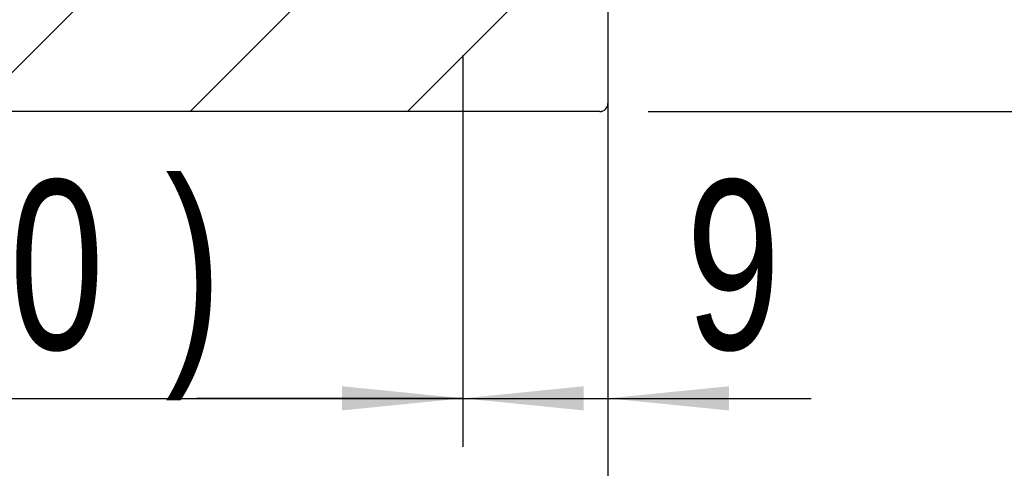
# Model space of a CAD drawing. Header units: millimetres. Extents: x 55 to 271, y 21 to 196.
# Tile 5 of 10: x 217 to 238, y 38 to 48. Entities that reach past the tile are written whole.
import ezdxf

# ---------------------------------------------------------------- set-up
doc = ezdxf.new("R2010")
doc.units = ezdxf.units.MM
doc.layers.add('FORMAT', color=7, linetype='Continuous')
doc.styles.add('SLDTEXTSTYLE0', font='TXT', dxfattribs={"width": 0.75})
doc.dimstyles.new('SLDDIMSTYLE2', dxfattribs={"dimtxt": 3.5, "dimasz": 2.5, "dimexe": 0, "dimexo": 0.0625, "dimgap": 0.875, "dimtad": 1, "dimlfac": 3, "dimrnd": 1e-09, "dimzin": 12, "dimdsep": 46, "dimtxsty": 'SLDTEXTSTYLE0', "dimsah": 1, "dimcen": 0.09, "dimadec": 0, "dimazin": 3, "dimtfac": 1, "dimtofl": 0, "dimtmove": 0, "dimatfit": 3, "dimfxl": 0, "dimfrac": 2, "dimtolj": 1, "dimtzin": 12, "dimarcsym": 0})
doc.dimstyles.new('SLDDIMSTYLE3', dxfattribs={"dimtxt": 3.5, "dimasz": 2.5, "dimexe": 0, "dimexo": 0.0625, "dimgap": 0.875, "dimtad": 1, "dimlfac": 3, "dimrnd": 1e-09, "dimzin": 12, "dimdsep": 46, "dimtxsty": 'SLDTEXTSTYLE0', "dimsah": 1, "dimcen": 0.09, "dimadec": 0, "dimazin": 3, "dimtfac": 1, "dimtmove": 0, "dimatfit": 0, "dimfxl": 0, "dimfrac": 2, "dimtolj": 1, "dimtzin": 12, "dimarcsym": 0})
doc.dimstyles.new('SLDDIMSTYLE6', dxfattribs={"dimtxt": 3.5, "dimasz": 2.5, "dimexe": 0, "dimexo": 0.0625, "dimgap": 0.875, "dimtad": 1, "dimlfac": 3, "dimrnd": 1e-09, "dimzin": 12, "dimdsep": 46, "dimtxsty": 'SLDTEXTSTYLE0', "dimsah": 1, "dimcen": 0.09, "dimadec": 0, "dimazin": 3, "dimtol": 1, "dimtp": 0.02, "dimtm": 0.02, "dimtfac": 1, "dimtmove": 0, "dimatfit": 0, "dimfxl": 0, "dimfrac": 2, "dimtolj": 1, "dimarcsym": 0})

# ---------------------------------------------------------------- blocks, each defined once
blk = doc.blocks.new('_D_11')
at = {"layer": 'FORMAT', "color": 7}
for p, q in [((229.4826912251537, 46.05955730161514), (229.4826912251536, 32.37071096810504)), ((188.1493578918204, 38.06158951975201), (188.1493578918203, 32.37071096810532)), ((188.1493578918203, 33.37071096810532), (229.4826912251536, 33.37071096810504))]:
    blk.add_line(p, q, dxfattribs=at)
for points in [[(188.1493578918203, 33.37071096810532), (190.6493578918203, 33.12071096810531), (190.6493578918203, 33.62071096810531)], [(229.4826912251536, 33.37071096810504), (226.9826912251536, 33.62071096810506), (226.9826912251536, 33.12071096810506)]]:
    blk.add_solid(points, dxfattribs=at)
at = {"layer": 'FORMAT', "color": 7, "insert": (205.2683734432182, 37.88244788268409), "char_height": 3.5, "attachment_point": 1, "style": 'SLDTEXTSTYLE0'}
blk.add_mtext('124', dxfattribs=at)
blk = doc.blocks.new('_D_13')
at = {"layer": 'FORMAT', "color": 7}
for p, q in [((243.4333260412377, 55.72825618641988), (243.4333260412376, 61.22825618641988)), ((234.1308226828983, 55.72825618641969), (244.4333260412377, 55.72825618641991)), ((243.4333260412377, 55.72825618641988), (243.4333260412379, 45.7282561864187)), ((230.3160245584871, 45.72825618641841), (244.4333260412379, 45.72825618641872)), ((243.4333260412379, 45.7282561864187), (243.433326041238, 40.2282561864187))]:
    blk.add_line(p, q, dxfattribs=at)
for points in [[(243.4333260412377, 55.72825618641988), (243.6833260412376, 58.22825618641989), (243.1833260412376, 58.22825618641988)], [(243.4333260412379, 45.7282561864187), (243.183326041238, 43.22825618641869), (243.683326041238, 43.2282561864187)]]:
    blk.add_solid(points, dxfattribs=at)
at = {"layer": 'FORMAT', "color": 7, "char_height": 3.5, "attachment_point": 1, "rotation": 90.00000000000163, "style": 'SLDTEXTSTYLE0'}
for s, insert in [('±0.02', (238.921589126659, 47.79837516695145)), ('30', (238.9215891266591, 41.31365277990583))]:
    blk.add_mtext(s, dxfattribs=dict(at, insert=insert))
blk = doc.blocks.new('_D_14')
at = {"layer": 'FORMAT', "color": 7}
for p, q in [((226.4826912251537, 46.89492285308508), (226.4826912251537, 38.79913942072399)), ((229.4826912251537, 44.89492285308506), (229.4826912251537, 38.79913942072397)), ((226.4826912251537, 39.79913942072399), (220.9826912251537, 39.79913942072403)), ((226.4826912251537, 39.79913942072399), (229.4826912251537, 39.79913942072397)), ((229.4826912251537, 39.79913942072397), (233.6841428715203, 39.79913942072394))]:
    blk.add_line(p, q, dxfattribs=at)
for points in [[(226.4826912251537, 39.79913942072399), (223.9826912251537, 40.049139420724), (223.9826912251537, 39.549139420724)], [(229.4826912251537, 39.79913942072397), (231.9826912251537, 39.54913942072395), (231.9826912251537, 40.04913942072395)]]:
    blk.add_solid(points, dxfattribs=at)
at = {"layer": 'FORMAT', "color": 7, "insert": (231.0980316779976, 44.31087633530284), "char_height": 3.5, "attachment_point": 1, "style": 'SLDTEXTSTYLE0'}
blk.add_mtext('9', dxfattribs=at)
blk = doc.blocks.new('_D_15')
at = {"layer": 'FORMAT', "color": 7}
for p, q in [((209.8160245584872, 58.2949228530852), (209.816024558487, 38.79913942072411)), ((226.4826912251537, 46.89492285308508), (226.4826912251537, 38.799139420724)), ((209.816024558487, 39.79913942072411), (204.316024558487, 39.79913942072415)), ((209.816024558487, 39.79913942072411), (226.4826912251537, 39.799139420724)), ((226.4826912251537, 39.799139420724), (231.9826912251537, 39.79913942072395))]:
    blk.add_line(p, q, dxfattribs=at)
for points in [[(209.816024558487, 39.79913942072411), (207.316024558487, 40.04913942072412), (207.316024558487, 39.54913942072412)], [(226.4826912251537, 39.799139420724), (228.9826912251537, 39.54913942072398), (228.9826912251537, 40.04913942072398)]]:
    blk.add_solid(points, dxfattribs=at)
at = {"layer": 'FORMAT', "color": 7, "char_height": 3.5, "attachment_point": 1, "style": 'SLDTEXTSTYLE0'}
for s, insert in [('(', (213.4334883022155, 44.31087633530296)), (')', (220.3265438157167, 44.31087633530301)), ('50', (215.1543216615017, 44.31087633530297))]:
    blk.add_mtext(s, dxfattribs=dict(at, insert=insert))

msp = doc.modelspace()

# ---------------------------------------------------------------- hatches: boundary and pattern name
at = {"layer": 'FORMAT', "linetype": 'Continuous', "lineweight": 18}
h = msp.add_hatch(dxfattribs=at)
h.set_pattern_fill('ANSI31', color=256, style=0)
h.set_pattern_definition([(45, (0, 0), (-2.245064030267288, 2.245064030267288), [])])
edge = h.paths.add_edge_path(flags=0)
edge.add_line((229.4826912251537, 45.89492285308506), (229.4826912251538, 49.22825618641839))
edge.add_arc((229.3160245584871, 49.22825618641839), 0.1666666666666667, 0, 90)
edge.add_line((229.3160245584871, 49.39492285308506), (226.4826912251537, 49.39492285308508))
edge.add_line((226.4826912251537, 49.39492285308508), (226.4826912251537, 47.89492285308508))
edge.add_line((226.4826912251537, 47.89492285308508), (215.8160245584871, 47.89492285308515))
edge.add_line((215.8160245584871, 47.89492285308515), (215.816024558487, 45.72825618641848))
edge.add_line((215.816024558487, 45.72825618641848), (229.3160245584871, 45.72825618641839))
edge.add_arc((229.3160245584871, 45.89492285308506), 0.1666666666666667, 270.0000000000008, 360.0000000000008)

# ---------------------------------------------------------------- linework, layer by layer
at = {"color": 7, "linetype": 'Continuous', "lineweight": 25}
for p, q in [((229.4826910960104, 49.22825605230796), (229.4826910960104, 45.89492279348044)), ((229.3160247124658, 45.72825640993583), (215.8160240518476, 45.72825640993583))]:
    msp.add_line(p, q, dxfattribs=at)
msp.add_arc((229.3160245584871, 45.89492285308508), 0.1666666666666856, 270.0000000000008, 1.221332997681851e-12, dxfattribs=at)

# ---------------------------------------------------------------- dimensions: what is measured, and where the dimension line sits
at = {"layer": 'FORMAT', "color": 7}
dim = msp.add_linear_dim(base=(243.4333260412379, 45.7282561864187), p1=(233.1308226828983, 55.72825618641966), p2=(229.3160245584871, 45.72825618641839), angle=90.0000000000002, dimstyle='SLDDIMSTYLE6', dxfattribs=at)
dim.commit()
dim.dimension.update_dxf_attribs({"geometry": '_D_13', "text_midpoint": (243.4333260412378, 50.35288901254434), "dimtype": 160})
dim = msp.add_linear_dim(base=(226.4826912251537, 39.79913942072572), p1=(209.8160245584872, 59.2949228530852), p2=(226.4826912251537, 47.89492285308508), text='(<>)', dimstyle='SLDDIMSTYLE3', dxfattribs=at)
dim.commit()
dim.dimension.update_dxf_attribs({"geometry": '_D_15', "text_midpoint": (217.7404328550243, 39.79913942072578), "dimtype": 160})
for base, p1, p2, dimstyle, picture, middle in [((229.4826912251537, 39.79913942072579), (226.4826912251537, 47.89492285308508), (229.4826912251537, 45.89492285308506), 'SLDDIMSTYLE3', '_D_14', (232.3910872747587, 39.79913942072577)), ((229.4826912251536, 33.37071096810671), (188.1493578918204, 39.06158951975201), (229.4826912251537, 47.05955730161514), 'SLDDIMSTYLE2', '_D_11', (209.1475401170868, 33.37071096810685))]:
    dim = msp.add_linear_dim(base=base, p1=p1, p2=p2, dimstyle=dimstyle, dxfattribs=at)
    dim.commit()
    dim.dimension.update_dxf_attribs({"geometry": picture, "text_midpoint": middle, "dimtype": 160})

doc.saveas('drawing.dxf')
